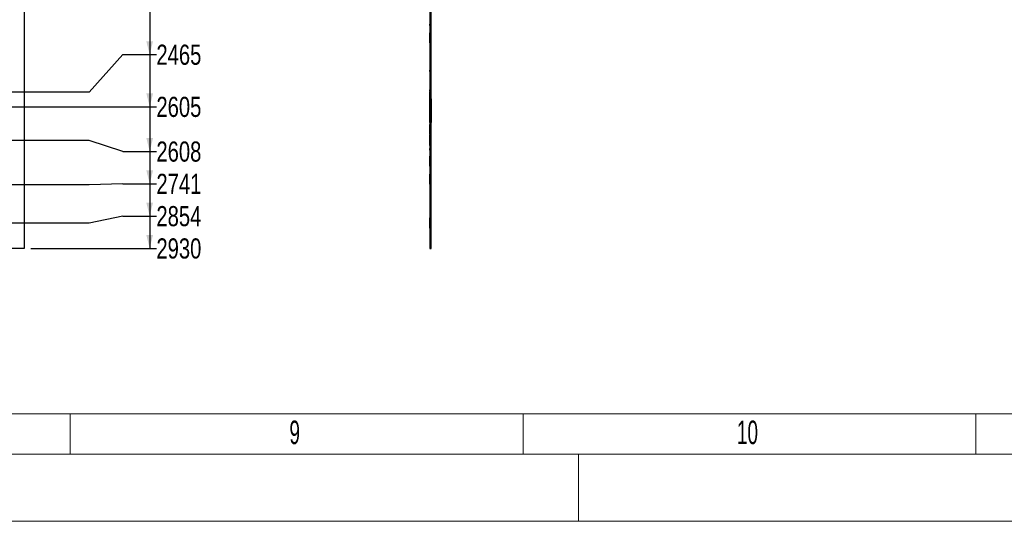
# Model space of a CAD drawing. Header units: millimetres. Extents: x 0 to 841, y 0 to 594.
# Tile 46 of 56: x 548 to 694, y 0 to 75. Entities that reach past the tile are written whole.
import ezdxf

# ---------------------------------------------------------------- set-up
doc = ezdxf.new("R2010")
doc.units = ezdxf.units.MM
doc.layers.add('COTES', color=1, linetype='Continuous')
doc.layers.add('NOTES', color=6, linetype='Continuous')
doc.layers.add('TRAIT-FORT', color=4, linetype='Continuous', lineweight=25)
doc.styles.add('SLDTEXTSTYLE0', font='TXT', dxfattribs={"width": 0.75})
doc.styles.add('SLDTEXTSTYLE3', font='TXT', dxfattribs={"width": 0.605})
doc.dimstyles.new('SLDDIMSTYLE1', dxfattribs={"dimtxt": 3, "dimasz": 2, "dimexe": 0, "dimexo": 0.0625, "dimgap": 0.75, "dimtad": 0, "dimtih": 1, "dimtoh": 1, "dimdec": 0, "dimlfac": 20, "dimrnd": 1e-09, "dimzin": 12, "dimdsep": 46, "dimtxsty": 'SLDTEXTSTYLE0', "dimsah": 1, "dimcen": 0.09, "dimadec": 0, "dimazin": 3, "dimtfac": 1, "dimtdec": 0, "dimtofl": 0, "dimtmove": 0, "dimatfit": 3, "dimfxl": 1, "dimfrac": 2, "dimtolj": 1, "dimtzin": 12, "dimarcsym": 0})

# ---------------------------------------------------------------- blocks, each defined once
blk = doc.blocks.new('_D_80')
at = {"layer": 'COTES', "color": 1, "transparency": 16777216}
for p, q in [((567.17, 77.65), (567.17, 69.46)), ((563.17, 69.46), (558.17, 63.85)), ((563.17, 69.46), (568.17, 69.46)), ((558.17, 63.85), (393.5, 63.85))]:
    blk.add_line(p, q, dxfattribs=at)
blk.add_solid([(567.17, 69.46), (567.67, 71.46), (566.67, 71.46)], dxfattribs=at)
at = {"layer": 'COTES', "color": 1, "transparency": 16777216, "insert": (568.17, 70.95), "char_height": 3, "attachment_point": 1, "style": 'SLDTEXTSTYLE0'}
blk.add_mtext('2465', dxfattribs=at)
blk = doc.blocks.new('_D_81')
at = {"layer": 'COTES', "color": 1, "transparency": 16777216}
for p, q in [((567.17, 69.46), (567.17, 61.69)), ((483.33, 61.69), (478.33, 56.85)), ((483.33, 61.69), (568.17, 61.69)), ((478.33, 56.85), (374.25, 56.85))]:
    blk.add_line(p, q, dxfattribs=at)
blk.add_solid([(567.17, 61.69), (567.67, 63.69), (566.67, 63.69)], dxfattribs=at)
at = {"layer": 'COTES', "color": 1, "transparency": 16777216, "insert": (568.17, 63.18), "char_height": 3, "attachment_point": 1, "style": 'SLDTEXTSTYLE0'}
blk.add_mtext('2605', dxfattribs=at)
blk = doc.blocks.new('_D_82')
at = {"layer": 'COTES', "color": 1, "transparency": 16777216}
for p, q in [((567.17, 61.69), (567.17, 55.03)), ((558.17, 56.69), (496.33, 56.69)), ((563.17, 55.03), (558.17, 56.69)), ((563.17, 55.03), (568.17, 55.03))]:
    blk.add_line(p, q, dxfattribs=at)
blk.add_solid([(567.17, 55.03), (567.67, 57.03), (566.67, 57.03)], dxfattribs=at)
at = {"layer": 'COTES', "color": 1, "transparency": 16777216, "insert": (568.17, 56.52), "char_height": 3, "attachment_point": 1, "style": 'SLDTEXTSTYLE0'}
blk.add_mtext('2608', dxfattribs=at)
blk = doc.blocks.new('_D_83')
at = {"layer": 'COTES', "color": 1, "transparency": 16777216}
for p, q in [((567.17, 55.03), (567.17, 50.22)), ((558.17, 50.05), (374.25, 50.05)), ((563.17, 50.22), (558.17, 50.05)), ((563.17, 50.22), (568.17, 50.22))]:
    blk.add_line(p, q, dxfattribs=at)
blk.add_solid([(567.17, 50.22), (567.67, 52.22), (566.67, 52.22)], dxfattribs=at)
at = {"layer": 'COTES', "color": 1, "transparency": 16777216, "insert": (568.17, 51.71), "char_height": 3, "attachment_point": 1, "style": 'SLDTEXTSTYLE0'}
blk.add_mtext('2741', dxfattribs=at)
blk = doc.blocks.new('_D_84')
at = {"layer": 'COTES', "color": 1, "transparency": 16777216}
for p, q in [((567.17, 50.22), (567.17, 45.41)), ((558.17, 44.38), (514.96, 44.38)), ((563.17, 45.41), (558.17, 44.38)), ((563.17, 45.41), (568.17, 45.41))]:
    blk.add_line(p, q, dxfattribs=at)
blk.add_solid([(567.17, 45.41), (567.67, 47.41), (566.67, 47.41)], dxfattribs=at)
at = {"layer": 'COTES', "color": 1, "transparency": 16777216, "insert": (568.17, 46.9), "char_height": 3, "attachment_point": 1, "style": 'SLDTEXTSTYLE0'}
blk.add_mtext('2854', dxfattribs=at)
blk = doc.blocks.new('_D_85')
at = {"layer": 'COTES', "color": 1, "transparency": 16777216}
for p, q in [((567.17, 45.41), (567.17, 40.6)), ((549.5, 40.6), (568.17, 40.6))]:
    blk.add_line(p, q, dxfattribs=at)
blk.add_solid([(567.17, 40.6), (567.67, 42.6), (566.67, 42.6)], dxfattribs=at)
at = {"layer": 'COTES', "color": 1, "transparency": 16777216, "insert": (568.17, 42.09), "char_height": 3, "attachment_point": 1, "style": 'SLDTEXTSTYLE0'}
blk.add_mtext('2930', dxfattribs=at)

msp = doc.modelspace()

# ---------------------------------------------------------------- linework, layer by layer
at = {"color": 7, "linetype": 'Continuous', "lineweight": 18}
for p, q in [((16.00104, 15.94307), (825.00104, 15.94307)), ((647.00104, 15.94307), (469.00104, 15.94307)), ((555.33464, 9.94307), (555.33464, 15.94307)), ((622.75134, 9.94307), (622.75134, 15.94307)), ((690.16804, 9.94307), (690.16804, 15.94307)), ((831.00104, 9.94307), (10.00104, 9.94307)), ((631.00104, -0.05693), (631.00104, 9.94307)), ((841.00104, -0.05693), (0.00104, -0.05693))]:
    msp.add_line(p, q, dxfattribs=at)
at = {"layer": 'TRAIT-FORT', "color": 4, "linetype": 'Continuous', "lineweight": 25}
for p, q in [((548.49675, 187.10392), (548.49675, 40.60392)), ((608.86375, 187.10392), (608.86375, 40.60392)), ((609.06375, 40.60392), (609.06375, 187.10392)), ((608.94125, 74.01642), (608.86375, 74.01642)), ((608.94125, 74.01642), (608.86375, 74.01642)), ((608.94125, 74.01642), (608.86375, 74.01642)), ((608.94125, 74.01642), (608.86375, 74.01642)), ((608.86375, 73.79142), (608.86375, 74.01642)), ((608.86375, 73.79142), (608.86375, 74.01642)), ((608.86375, 73.79142), (608.86375, 74.01642)), ((608.86375, 73.79142), (608.86375, 74.01642)), ((608.86375, 73.79142), (608.94125, 73.79142)), ((608.86375, 73.79142), (608.94125, 73.79142)), ((608.86375, 73.79142), (608.94125, 73.79142)), ((608.86375, 73.79142), (608.94125, 73.79142)), ((609.06375, 74.13892), (608.94125, 74.01642)), ((609.06375, 74.13892), (608.94125, 74.01642)), ((609.06375, 74.13892), (608.94125, 74.01642)), ((609.06375, 74.13892), (608.94125, 74.01642)), ((608.94125, 73.79142), (608.94125, 74.01642)), ((608.94125, 73.79142), (608.94125, 74.01642)), ((608.94125, 73.79142), (608.94125, 74.01642)), ((608.94125, 73.79142), (608.94125, 74.01642)), ((608.94125, 73.79142), (609.06375, 73.66892)), ((608.94125, 73.79142), (609.06375, 73.66892)), ((608.94125, 73.79142), (609.06375, 73.66892)), ((608.94125, 73.79142), (609.06375, 73.66892)), ((609.06375, 73.67131), (609.06375, 74.13652)), ((609.06375, 73.67131), (609.06375, 74.13652)), ((609.06375, 73.67131), (609.06375, 74.13652)), ((609.06375, 73.67131), (609.06375, 74.13652)), ((609.06375, 72.72329), (608.86375, 72.72329)), ((609.06375, 72.72329), (608.86375, 72.72329)), ((608.86375, 71.22384), (608.86375, 72.72274)), ((608.86375, 71.22384), (608.86375, 72.72274)), ((608.94125, 72.21642), (608.86375, 72.21642)), ((608.94125, 72.21642), (608.86375, 72.21642)), ((608.94125, 72.21642), (608.86375, 72.21642)), ((608.94125, 72.21642), (608.86375, 72.21642)), ((608.94125, 72.21642), (608.86375, 72.21642)), ((608.86375, 71.99142), (608.86375, 72.21642)), ((608.86375, 71.99142), (608.86375, 72.21642)), ((608.86375, 71.99142), (608.86375, 72.21642)), ((608.86375, 71.99142), (608.86375, 72.21642)), ((608.86375, 71.99142), (608.86375, 72.21642)), ((608.86375, 71.99142), (608.94125, 71.99142)), ((608.86375, 71.99142), (608.94125, 71.99142)), ((608.86375, 71.99142), (608.94125, 71.99142)), ((608.86375, 71.99142), (608.94125, 71.99142)), ((608.86375, 71.99142), (608.94125, 71.99142)), ((609.06375, 72.33892), (608.94125, 72.21642)), ((609.06375, 72.33892), (608.94125, 72.21642)), ((609.06375, 72.33892), (608.94125, 72.21642)), ((609.06375, 72.33892), (608.94125, 72.21642)), ((609.06375, 72.33892), (608.94125, 72.21642)), ((608.94125, 71.99142), (608.94125, 72.21642)), ((608.94125, 71.99142), (608.94125, 72.21642)), ((608.94125, 71.99142), (608.94125, 72.21642)), ((608.94125, 71.99142), (608.94125, 72.21642)), ((608.94125, 71.99142), (608.94125, 72.21642)), ((608.94125, 71.99142), (609.06375, 71.86892)), ((608.94125, 71.99142), (609.06375, 71.86892)), ((608.94125, 71.99142), (609.06375, 71.86892)), ((608.94125, 71.99142), (609.06375, 71.86892)), ((608.94125, 71.99142), (609.06375, 71.86892)), ((609.06375, 71.22384), (609.06375, 72.72274)), ((609.06375, 71.22384), (609.06375, 72.72274)), ((609.06375, 71.87131), (609.06375, 72.33652)), ((609.06375, 71.87131), (609.06375, 72.33652)), ((609.06375, 71.87131), (609.06375, 72.33652)), ((609.06375, 71.87131), (609.06375, 72.33652)), ((609.06375, 71.87131), (609.06375, 72.33652)), ((608.86375, 71.22329), (609.06375, 71.22329)), ((608.86375, 71.22329), (609.06375, 71.22329)), ((608.94125, 67.16642), (608.86375, 67.16642)), ((608.94125, 67.16642), (608.86375, 67.16642)), ((608.94125, 67.16642), (608.86375, 67.16642)), ((608.94125, 67.16642), (608.86375, 67.16642)), ((608.94125, 67.16642), (608.86375, 67.16642)), ((608.94125, 67.16642), (608.86375, 67.16642)), ((608.86375, 66.94142), (608.86375, 67.16642)), ((608.86375, 66.94142), (608.86375, 67.16642)), ((608.86375, 66.94142), (608.86375, 67.16642)), ((608.86375, 66.94142), (608.86375, 67.16642)), ((608.86375, 66.94142), (608.86375, 67.16642)), ((608.86375, 66.94142), (608.86375, 67.16642)), ((608.86375, 66.94142), (608.94125, 66.94142)), ((608.86375, 66.94142), (608.94125, 66.94142)), ((608.86375, 66.94142), (608.94125, 66.94142)), ((608.86375, 66.94142), (608.94125, 66.94142)), ((608.86375, 66.94142), (608.94125, 66.94142)), ((608.86375, 66.94142), (608.94125, 66.94142)), ((609.06375, 67.28892), (608.94125, 67.16642)), ((609.06375, 67.28892), (608.94125, 67.16642)), ((609.06375, 67.28892), (608.94125, 67.16642)), ((609.06375, 67.28892), (608.94125, 67.16642)), ((609.06375, 67.28892), (608.94125, 67.16642)), ((609.06375, 67.28892), (608.94125, 67.16642)), ((608.94125, 66.94142), (608.94125, 67.16642)), ((608.94125, 66.94142), (608.94125, 67.16642)), ((608.94125, 66.94142), (608.94125, 67.16642)), ((608.94125, 66.94142), (608.94125, 67.16642)), ((608.94125, 66.94142), (608.94125, 67.16642)), ((608.94125, 66.94142), (608.94125, 67.16642)), ((608.94125, 66.94142), (609.06375, 66.81892)), ((608.94125, 66.94142), (609.06375, 66.81892)), ((608.94125, 66.94142), (609.06375, 66.81892)), ((608.94125, 66.94142), (609.06375, 66.81892)), ((608.94125, 66.94142), (609.06375, 66.81892)), ((608.94125, 66.94142), (609.06375, 66.81892)), ((609.06375, 66.82131), (609.06375, 67.28652)), ((609.06375, 66.82131), (609.06375, 67.28652)), ((609.06375, 66.82131), (609.06375, 67.28652)), ((609.06375, 66.82131), (609.06375, 67.28652)), ((609.06375, 66.82131), (609.06375, 67.28652)), ((609.06375, 66.82131), (609.06375, 67.28652)), ((608.94125, 64.21642), (608.86375, 64.21642)), ((608.94125, 64.21642), (608.86375, 64.21642)), ((608.94125, 64.21642), (608.86375, 64.21642)), ((608.94125, 64.21642), (608.86375, 64.21642)), ((608.94125, 64.21642), (608.86375, 64.21642)), ((608.94125, 64.21642), (608.86375, 64.21642)), ((608.94125, 64.21642), (608.86375, 64.21642)), ((608.86375, 63.99142), (608.86375, 64.21642)), ((608.86375, 63.99142), (608.86375, 64.21642)), ((608.86375, 63.99142), (608.86375, 64.21642)), ((608.86375, 63.99142), (608.86375, 64.21642)), ((608.86375, 63.99142), (608.86375, 64.21642)), ((608.86375, 63.99142), (608.86375, 64.21642)), ((608.86375, 63.99142), (608.86375, 64.21642)), ((608.86375, 63.99142), (608.94125, 63.99142)), ((608.86375, 63.99142), (608.94125, 63.99142)), ((608.86375, 63.99142), (608.94125, 63.99142)), ((608.86375, 63.99142), (608.94125, 63.99142)), ((608.86375, 63.99142), (608.94125, 63.99142)), ((608.86375, 63.99142), (608.94125, 63.99142)), ((608.86375, 63.99142), (608.94125, 63.99142)), ((609.06375, 63.85392), (608.86375, 63.85392)), ((608.86375, 59.35392), (608.86375, 63.85392)), ((609.06375, 64.33892), (608.94125, 64.21642)), ((609.06375, 64.33892), (608.94125, 64.21642)), ((609.06375, 64.33892), (608.94125, 64.21642)), ((609.06375, 64.33892), (608.94125, 64.21642)), ((609.06375, 64.33892), (608.94125, 64.21642)), ((609.06375, 64.33892), (608.94125, 64.21642)), ((609.06375, 64.33892), (608.94125, 64.21642)), ((608.94125, 63.99142), (608.94125, 64.21642)), ((608.94125, 63.99142), (608.94125, 64.21642)), ((608.94125, 63.99142), (608.94125, 64.21642)), ((608.94125, 63.99142), (608.94125, 64.21642)), ((608.94125, 63.99142), (608.94125, 64.21642)), ((608.94125, 63.99142), (608.94125, 64.21642)), ((608.94125, 63.99142), (608.94125, 64.21642)), ((608.94125, 63.99142), (609.06375, 63.86892)), ((608.94125, 63.99142), (609.06375, 63.86892)), ((608.94125, 63.99142), (609.06375, 63.86892)), ((608.94125, 63.99142), (609.06375, 63.86892)), ((608.94125, 63.99142), (609.06375, 63.86892)), ((608.94125, 63.99142), (609.06375, 63.86892)), ((608.94125, 63.99142), (609.06375, 63.86892)), ((609.06375, 63.87131), (609.06375, 64.33652)), ((609.06375, 63.87131), (609.06375, 64.33652)), ((609.06375, 63.87131), (609.06375, 64.33652)), ((609.06375, 63.87131), (609.06375, 64.33652)), ((609.06375, 63.87131), (609.06375, 64.33652)), ((609.06375, 63.87131), (609.06375, 64.33652)), ((609.06375, 63.87131), (609.06375, 64.33652)), ((609.06375, 59.35392), (609.06375, 63.85392)), ((608.86375, 62.85392), (608.86375, 59.35392)), ((608.86375, 62.85392), (609.06375, 62.85392)), ((609.06375, 62.85392), (609.06375, 59.35392)), ((609.06375, 59.35392), (608.86375, 59.35392)), ((609.06375, 59.06898), (608.86375, 59.06898)), ((608.86375, 57.56953), (608.86375, 59.06843)), ((609.06375, 57.56953), (609.06375, 59.06843)), ((608.94125, 58.16642), (608.86375, 58.16642)), ((608.94125, 58.16642), (608.86375, 58.16642)), ((608.86375, 57.94142), (608.86375, 58.16642)), ((608.86375, 57.94142), (608.86375, 58.16642)), ((608.86375, 57.94142), (608.94125, 57.94142)), ((608.86375, 57.94142), (608.94125, 57.94142)), ((608.86375, 57.56898), (609.06375, 57.56898)), ((609.06375, 57.44217), (608.86375, 57.44217)), ((608.86375, 55.94272), (608.86375, 57.44162)), ((609.06375, 58.28892), (608.94125, 58.16642)), ((609.06375, 58.28892), (608.94125, 58.16642)), ((608.94125, 57.94142), (608.94125, 58.16642)), ((608.94125, 57.94142), (608.94125, 58.16642)), ((608.94125, 57.94142), (609.06375, 57.81892)), ((608.94125, 57.94142), (609.06375, 57.81892)), ((609.06375, 57.82131), (609.06375, 58.28652)), ((609.06375, 57.82131), (609.06375, 58.28652)), ((609.06375, 55.94272), (609.06375, 57.44162)), ((609.06375, 56.85392), (608.86375, 56.85392)), ((608.86375, 56.85392), (608.86375, 50.05392)), ((608.86375, 55.94217), (609.06375, 55.94217)), ((609.06375, 50.05392), (609.06375, 56.85392)), ((608.94125, 55.46642), (608.86375, 55.46642)), ((608.94125, 55.46642), (608.86375, 55.46642)), ((608.94125, 55.46642), (608.86375, 55.46642)), ((608.94125, 55.46642), (608.86375, 55.46642)), ((608.94125, 55.46642), (608.86375, 55.46642)), ((608.94125, 55.46642), (608.86375, 55.46642)), ((608.86375, 55.24142), (608.86375, 55.46642)), ((608.86375, 55.24142), (608.86375, 55.46642)), ((608.86375, 55.24142), (608.86375, 55.46642)), ((608.86375, 55.24142), (608.86375, 55.46642)), ((608.86375, 55.24142), (608.86375, 55.46642)), ((608.86375, 55.24142), (608.86375, 55.46642)), ((608.86375, 55.24142), (608.94125, 55.24142)), ((608.86375, 55.24142), (608.94125, 55.24142)), ((608.86375, 55.24142), (608.94125, 55.24142)), ((608.86375, 55.24142), (608.94125, 55.24142)), ((608.86375, 55.24142), (608.94125, 55.24142)), ((608.86375, 55.24142), (608.94125, 55.24142)), ((609.06375, 54.32186), (608.86375, 54.32186)), ((608.86375, 52.82241), (608.86375, 54.32131)), ((609.06375, 55.58892), (608.94125, 55.46642)), ((609.06375, 55.58892), (608.94125, 55.46642)), ((609.06375, 55.58892), (608.94125, 55.46642)), ((609.06375, 55.58892), (608.94125, 55.46642)), ((609.06375, 55.58892), (608.94125, 55.46642)), ((609.06375, 55.58892), (608.94125, 55.46642)), ((608.94125, 55.24142), (608.94125, 55.46642)), ((608.94125, 55.24142), (608.94125, 55.46642)), ((608.94125, 55.24142), (608.94125, 55.46642)), ((608.94125, 55.24142), (608.94125, 55.46642)), ((608.94125, 55.24142), (608.94125, 55.46642)), ((608.94125, 55.24142), (608.94125, 55.46642)), ((608.94125, 55.24142), (609.06375, 55.11892)), ((608.94125, 55.24142), (609.06375, 55.11892)), ((608.94125, 55.24142), (609.06375, 55.11892)), ((608.94125, 55.24142), (609.06375, 55.11892)), ((608.94125, 55.24142), (609.06375, 55.11892)), ((608.94125, 55.24142), (609.06375, 55.11892)), ((609.06375, 55.12131), (609.06375, 55.58652)), ((609.06375, 55.12131), (609.06375, 55.58652)), ((609.06375, 55.12131), (609.06375, 55.58652)), ((609.06375, 55.12131), (609.06375, 55.58652)), ((609.06375, 55.12131), (609.06375, 55.58652)), ((609.06375, 55.12131), (609.06375, 55.58652)), ((609.06375, 52.82241), (609.06375, 54.32131)), ((608.94125, 53.96642), (608.86375, 53.96642)), ((608.94125, 53.96642), (608.86375, 53.96642)), ((608.94125, 53.96642), (608.86375, 53.96642)), ((608.94125, 53.96642), (608.86375, 53.96642)), ((608.86375, 53.74142), (608.86375, 53.96642)), ((608.86375, 53.74142), (608.86375, 53.96642)), ((608.86375, 53.74142), (608.86375, 53.96642)), ((608.86375, 53.74142), (608.86375, 53.96642)), ((608.86375, 53.74142), (608.94125, 53.74142)), ((608.86375, 53.74142), (608.94125, 53.74142)), ((608.86375, 53.74142), (608.94125, 53.74142)), ((608.86375, 53.74142), (608.94125, 53.74142)), ((608.86375, 52.82186), (609.06375, 52.82186)), ((609.06375, 54.08892), (608.94125, 53.96642)), ((609.06375, 54.08892), (608.94125, 53.96642)), ((609.06375, 54.08892), (608.94125, 53.96642)), ((609.06375, 54.08892), (608.94125, 53.96642)), ((608.94125, 53.74142), (608.94125, 53.96642)), ((608.94125, 53.74142), (608.94125, 53.96642)), ((608.94125, 53.74142), (608.94125, 53.96642)), ((608.94125, 53.74142), (608.94125, 53.96642)), ((608.94125, 53.74142), (609.06375, 53.61892)), ((608.94125, 53.74142), (609.06375, 53.61892)), ((608.94125, 53.74142), (609.06375, 53.61892)), ((608.94125, 53.74142), (609.06375, 53.61892)), ((609.06375, 53.62131), (609.06375, 54.08652)), ((609.06375, 53.62131), (609.06375, 54.08652)), ((609.06375, 53.62131), (609.06375, 54.08652)), ((609.06375, 53.62131), (609.06375, 54.08652)), ((609.06375, 51.65495), (608.86375, 51.65495)), ((608.86375, 50.1555), (608.86375, 51.6544)), ((609.06375, 50.1555), (609.06375, 51.6544)), ((608.86375, 50.15495), (609.06375, 50.15495)), ((609.06375, 50.05392), (608.86375, 50.05392)), ((609.06375, 45.13279), (608.86375, 45.13279)), ((609.06375, 45.13279), (608.86375, 45.13279)), ((609.06375, 45.13279), (608.86375, 45.13279)), ((609.06375, 45.13279), (608.86375, 45.13279)), ((608.86375, 43.63334), (608.86375, 45.13224)), ((608.86375, 43.63334), (608.86375, 45.13224)), ((608.86375, 43.63334), (608.86375, 45.13224)), ((608.86375, 43.63334), (608.86375, 45.13224)), ((608.94125, 44.21642), (608.86375, 44.21642)), ((608.94125, 44.21642), (608.86375, 44.21642)), ((608.94125, 44.21642), (608.86375, 44.21642)), ((608.94125, 44.21642), (608.86375, 44.21642)), ((608.94125, 44.21642), (608.86375, 44.21642)), ((608.94125, 44.21642), (608.86375, 44.21642)), ((608.94125, 44.21642), (608.86375, 44.21642)), ((608.94125, 44.21642), (608.86375, 44.21642)), ((608.94125, 44.21642), (608.86375, 44.21642)), ((608.94125, 44.21642), (608.86375, 44.21642)), ((608.94125, 44.21642), (608.86375, 44.21642)), ((608.94125, 44.21642), (608.86375, 44.21642)), ((608.94125, 44.21642), (608.86375, 44.21642)), ((608.94125, 44.21642), (608.86375, 44.21642)), ((608.94125, 44.21642), (608.86375, 44.21642)), ((608.94125, 44.21642), (608.86375, 44.21642)), ((608.94125, 44.21642), (608.86375, 44.21642)), ((608.94125, 44.21642), (608.86375, 44.21642)), ((608.94125, 44.21642), (608.86375, 44.21642)), ((608.94125, 44.21642), (608.86375, 44.21642)), ((608.94125, 44.21642), (608.86375, 44.21642)), ((608.94125, 44.21642), (608.86375, 44.21642)), ((608.94125, 44.21642), (608.86375, 44.21642)), ((608.94125, 44.21642), (608.86375, 44.21642)), ((608.94125, 44.21642), (608.86375, 44.21642)), ((608.94125, 44.21642), (608.86375, 44.21642)), ((608.94125, 44.21642), (608.86375, 44.21642)), ((608.94125, 44.21642), (608.86375, 44.21642)), ((608.94125, 44.21642), (608.86375, 44.21642)), ((608.94125, 44.21642), (608.86375, 44.21642)), ((608.94125, 44.21642), (608.86375, 44.21642)), ((608.86375, 43.99142), (608.86375, 44.21642)), ((608.86375, 43.99142), (608.86375, 44.21642)), ((608.86375, 43.99142), (608.86375, 44.21642)), ((608.86375, 43.99142), (608.86375, 44.21642)), ((608.86375, 43.99142), (608.86375, 44.21642)), ((608.86375, 43.99142), (608.86375, 44.21642)), ((608.86375, 43.99142), (608.86375, 44.21642)), ((608.86375, 43.99142), (608.86375, 44.21642)), ((608.86375, 43.99142), (608.86375, 44.21642)), ((608.86375, 43.99142), (608.86375, 44.21642)), ((608.86375, 43.99142), (608.86375, 44.21642)), ((608.86375, 43.99142), (608.86375, 44.21642)), ((608.86375, 43.99142), (608.86375, 44.21642)), ((608.86375, 43.99142), (608.86375, 44.21642)), ((608.86375, 43.99142), (608.86375, 44.21642)), ((608.86375, 43.99142), (608.86375, 44.21642)), ((608.86375, 43.99142), (608.86375, 44.21642)), ((608.86375, 43.99142), (608.86375, 44.21642)), ((608.86375, 43.99142), (608.86375, 44.21642)), ((608.86375, 43.99142), (608.86375, 44.21642)), ((608.86375, 43.99142), (608.86375, 44.21642)), ((608.86375, 43.99142), (608.86375, 44.21642)), ((608.86375, 43.99142), (608.86375, 44.21642)), ((608.86375, 43.99142), (608.86375, 44.21642)), ((608.86375, 43.99142), (608.86375, 44.21642)), ((608.86375, 43.99142), (608.86375, 44.21642)), ((608.86375, 43.99142), (608.86375, 44.21642)), ((608.86375, 43.99142), (608.86375, 44.21642)), ((608.86375, 43.99142), (608.86375, 44.21642)), ((608.86375, 43.99142), (608.86375, 44.21642)), ((608.86375, 43.99142), (608.86375, 44.21642)), ((608.86375, 43.99142), (608.94125, 43.99142)), ((608.86375, 43.99142), (608.94125, 43.99142)), ((608.86375, 43.99142), (608.94125, 43.99142)), ((608.86375, 43.99142), (608.94125, 43.99142)), ((608.86375, 43.99142), (608.94125, 43.99142)), ((608.86375, 43.99142), (608.94125, 43.99142)), ((608.86375, 43.99142), (608.94125, 43.99142)), ((608.86375, 43.99142), (608.94125, 43.99142)), ((608.86375, 43.99142), (608.94125, 43.99142)), ((608.86375, 43.99142), (608.94125, 43.99142)), ((608.86375, 43.99142), (608.94125, 43.99142)), ((608.86375, 43.99142), (608.94125, 43.99142)), ((608.86375, 43.99142), (608.94125, 43.99142)), ((608.86375, 43.99142), (608.94125, 43.99142)), ((608.86375, 43.99142), (608.94125, 43.99142)), ((608.86375, 43.99142), (608.94125, 43.99142)), ((608.86375, 43.99142), (608.94125, 43.99142)), ((608.86375, 43.99142), (608.94125, 43.99142)), ((608.86375, 43.99142), (608.94125, 43.99142)), ((608.86375, 43.99142), (608.94125, 43.99142)), ((608.86375, 43.99142), (608.94125, 43.99142)), ((608.86375, 43.99142), (608.94125, 43.99142)), ((608.86375, 43.99142), (608.94125, 43.99142)), ((608.86375, 43.99142), (608.94125, 43.99142)), ((608.86375, 43.99142), (608.94125, 43.99142)), ((608.86375, 43.99142), (608.94125, 43.99142)), ((608.86375, 43.99142), (608.94125, 43.99142)), ((608.86375, 43.99142), (608.94125, 43.99142)), ((608.86375, 43.99142), (608.94125, 43.99142)), ((608.86375, 43.99142), (608.94125, 43.99142)), ((608.86375, 43.99142), (608.94125, 43.99142)), ((609.06375, 44.33892), (608.94125, 44.21642)), ((609.06375, 44.33892), (608.94125, 44.21642)), ((609.06375, 44.33892), (608.94125, 44.21642)), ((609.06375, 44.33892), (608.94125, 44.21642)), ((609.06375, 44.33892), (608.94125, 44.21642)), ((609.06375, 44.33892), (608.94125, 44.21642)), ((609.06375, 44.33892), (608.94125, 44.21642)), ((609.06375, 44.33892), (608.94125, 44.21642)), ((609.06375, 44.33892), (608.94125, 44.21642)), ((609.06375, 44.33892), (608.94125, 44.21642)), ((609.06375, 44.33892), (608.94125, 44.21642)), ((609.06375, 44.33892), (608.94125, 44.21642)), ((609.06375, 44.33892), (608.94125, 44.21642)), ((609.06375, 44.33892), (608.94125, 44.21642)), ((609.06375, 44.33892), (608.94125, 44.21642)), ((609.06375, 44.33892), (608.94125, 44.21642)), ((609.06375, 44.33892), (608.94125, 44.21642)), ((609.06375, 44.33892), (608.94125, 44.21642)), ((609.06375, 44.33892), (608.94125, 44.21642)), ((609.06375, 44.33892), (608.94125, 44.21642)), ((609.06375, 44.33892), (608.94125, 44.21642)), ((609.06375, 44.33892), (608.94125, 44.21642)), ((609.06375, 44.33892), (608.94125, 44.21642)), ((609.06375, 44.33892), (608.94125, 44.21642)), ((609.06375, 44.33892), (608.94125, 44.21642)), ((609.06375, 44.33892), (608.94125, 44.21642)), ((609.06375, 44.33892), (608.94125, 44.21642)), ((609.06375, 44.33892), (608.94125, 44.21642)), ((609.06375, 44.33892), (608.94125, 44.21642)), ((609.06375, 44.33892), (608.94125, 44.21642)), ((609.06375, 44.33892), (608.94125, 44.21642)), ((608.94125, 43.99142), (608.94125, 44.21642)), ((608.94125, 43.99142), (608.94125, 44.21642)), ((608.94125, 43.99142), (608.94125, 44.21642)), ((608.94125, 43.99142), (608.94125, 44.21642)), ((608.94125, 43.99142), (608.94125, 44.21642)), ((608.94125, 43.99142), (608.94125, 44.21642)), ((608.94125, 43.99142), (608.94125, 44.21642)), ((608.94125, 43.99142), (608.94125, 44.21642)), ((608.94125, 43.99142), (608.94125, 44.21642)), ((608.94125, 43.99142), (608.94125, 44.21642)), ((608.94125, 43.99142), (608.94125, 44.21642)), ((608.94125, 43.99142), (608.94125, 44.21642)), ((608.94125, 43.99142), (608.94125, 44.21642)), ((608.94125, 43.99142), (608.94125, 44.21642)), ((608.94125, 43.99142), (608.94125, 44.21642)), ((608.94125, 43.99142), (608.94125, 44.21642)), ((608.94125, 43.99142), (608.94125, 44.21642)), ((608.94125, 43.99142), (608.94125, 44.21642)), ((608.94125, 43.99142), (608.94125, 44.21642)), ((608.94125, 43.99142), (608.94125, 44.21642)), ((608.94125, 43.99142), (608.94125, 44.21642)), ((608.94125, 43.99142), (608.94125, 44.21642)), ((608.94125, 43.99142), (608.94125, 44.21642)), ((608.94125, 43.99142), (608.94125, 44.21642)), ((608.94125, 43.99142), (608.94125, 44.21642)), ((608.94125, 43.99142), (608.94125, 44.21642)), ((608.94125, 43.99142), (608.94125, 44.21642)), ((608.94125, 43.99142), (608.94125, 44.21642)), ((608.94125, 43.99142), (608.94125, 44.21642)), ((608.94125, 43.99142), (608.94125, 44.21642)), ((608.94125, 43.99142), (608.94125, 44.21642)), ((608.94125, 43.99142), (609.06375, 43.86892)), ((608.94125, 43.99142), (609.06375, 43.86892)), ((608.94125, 43.99142), (609.06375, 43.86892)), ((608.94125, 43.99142), (609.06375, 43.86892)), ((608.94125, 43.99142), (609.06375, 43.86892)), ((608.94125, 43.99142), (609.06375, 43.86892)), ((608.94125, 43.99142), (609.06375, 43.86892)), ((608.94125, 43.99142), (609.06375, 43.86892)), ((608.94125, 43.99142), (609.06375, 43.86892)), ((608.94125, 43.99142), (609.06375, 43.86892)), ((608.94125, 43.99142), (609.06375, 43.86892)), ((608.94125, 43.99142), (609.06375, 43.86892)), ((608.94125, 43.99142), (609.06375, 43.86892)), ((608.94125, 43.99142), (609.06375, 43.86892)), ((608.94125, 43.99142), (609.06375, 43.86892)), ((608.94125, 43.99142), (609.06375, 43.86892)), ((608.94125, 43.99142), (609.06375, 43.86892)), ((608.94125, 43.99142), (609.06375, 43.86892)), ((608.94125, 43.99142), (609.06375, 43.86892)), ((608.94125, 43.99142), (609.06375, 43.86892)), ((608.94125, 43.99142), (609.06375, 43.86892)), ((608.94125, 43.99142), (609.06375, 43.86892)), ((608.94125, 43.99142), (609.06375, 43.86892)), ((608.94125, 43.99142), (609.06375, 43.86892)), ((608.94125, 43.99142), (609.06375, 43.86892)), ((608.94125, 43.99142), (609.06375, 43.86892)), ((608.94125, 43.99142), (609.06375, 43.86892)), ((608.94125, 43.99142), (609.06375, 43.86892)), ((608.94125, 43.99142), (609.06375, 43.86892)), ((608.94125, 43.99142), (609.06375, 43.86892)), ((608.94125, 43.99142), (609.06375, 43.86892)), ((609.06375, 43.63334), (609.06375, 45.13224)), ((609.06375, 43.63334), (609.06375, 45.13224)), ((609.06375, 43.63334), (609.06375, 45.13224)), ((609.06375, 43.63334), (609.06375, 45.13224)), ((609.06375, 43.87131), (609.06375, 44.33652)), ((609.06375, 43.87131), (609.06375, 44.33652)), ((609.06375, 43.87131), (609.06375, 44.33652)), ((609.06375, 43.87131), (609.06375, 44.33652)), ((609.06375, 43.87131), (609.06375, 44.33652)), ((609.06375, 43.87131), (609.06375, 44.33652)), ((609.06375, 43.87131), (609.06375, 44.33652)), ((609.06375, 43.87131), (609.06375, 44.33652)), ((609.06375, 43.87131), (609.06375, 44.33652)), ((609.06375, 43.87131), (609.06375, 44.33652)), ((609.06375, 43.87131), (609.06375, 44.33652)), ((609.06375, 43.87131), (609.06375, 44.33652)), ((609.06375, 43.87131), (609.06375, 44.33652)), ((609.06375, 43.87131), (609.06375, 44.33652)), ((609.06375, 43.87131), (609.06375, 44.33652)), ((609.06375, 43.87131), (609.06375, 44.33652)), ((609.06375, 43.87131), (609.06375, 44.33652)), ((609.06375, 43.87131), (609.06375, 44.33652)), ((609.06375, 43.87131), (609.06375, 44.33652)), ((609.06375, 43.87131), (609.06375, 44.33652)), ((609.06375, 43.87131), (609.06375, 44.33652)), ((609.06375, 43.87131), (609.06375, 44.33652)), ((609.06375, 43.87131), (609.06375, 44.33652)), ((609.06375, 43.87131), (609.06375, 44.33652)), ((609.06375, 43.87131), (609.06375, 44.33652)), ((609.06375, 43.87131), (609.06375, 44.33652)), ((609.06375, 43.87131), (609.06375, 44.33652)), ((609.06375, 43.87131), (609.06375, 44.33652)), ((609.06375, 43.87131), (609.06375, 44.33652)), ((609.06375, 43.87131), (609.06375, 44.33652)), ((609.06375, 43.87131), (609.06375, 44.33652)), ((608.86375, 43.63279), (609.06375, 43.63279)), ((608.86375, 43.63279), (609.06375, 43.63279)), ((608.86375, 43.63279), (609.06375, 43.63279)), ((608.86375, 43.63279), (609.06375, 43.63279)), ((548.49675, 40.60392), (492.99775, 40.60392)), ((608.86375, 40.60392), (609.06375, 40.60392))]:
    msp.add_line(p, q, dxfattribs=at)

# ---------------------------------------------------------------- texts
at = {"layer": 'NOTES', "color": 211, "char_height": 3.5, "attachment_point": 1, "style": 'SLDTEXTSTYLE3'}
for s, insert in [('9', (587.97632, 14.9437)), ('10', (654.59302, 14.9437))]:
    msp.add_mtext(s, dxfattribs=dict(at, insert=insert))

# ---------------------------------------------------------------- dimensions: what is measured, and where the dimension line sits
at = {"layer": 'COTES', "color": 1}
for feature_location, offset, picture, middle in [((373.24675, 56.85392), (194.92313, 4.83564), '_D_81', (572.60321, 61.68956)), ((373.24675, 50.05392), (194.92313, 0.17025), '_D_83', (572.60321, 50.22417)), ((392.49675, 63.85392), (175.67313, 5.61075), '_D_80', (572.60321, 69.46467)), ((495.33049, 56.69217), (72.83939, -1.65788), '_D_82', (572.60321, 55.03429)), ((513.96023, 44.38279), (54.20964, 1.03125), '_D_84', (572.60321, 45.41404)), ((548.49675, 40.60392), (19.67313, 0), '_D_85', (572.60321, 40.60392))]:
    dim = msp.add_ordinate_dim(feature_location=feature_location, offset=offset, dtype=0, origin=(548.49675, 187.10392), dimstyle='SLDDIMSTYLE1', dxfattribs=at)
    dim.commit()
    dim.dimension.update_dxf_attribs({"geometry": picture, "text_midpoint": middle})

doc.saveas('drawing.dxf')
